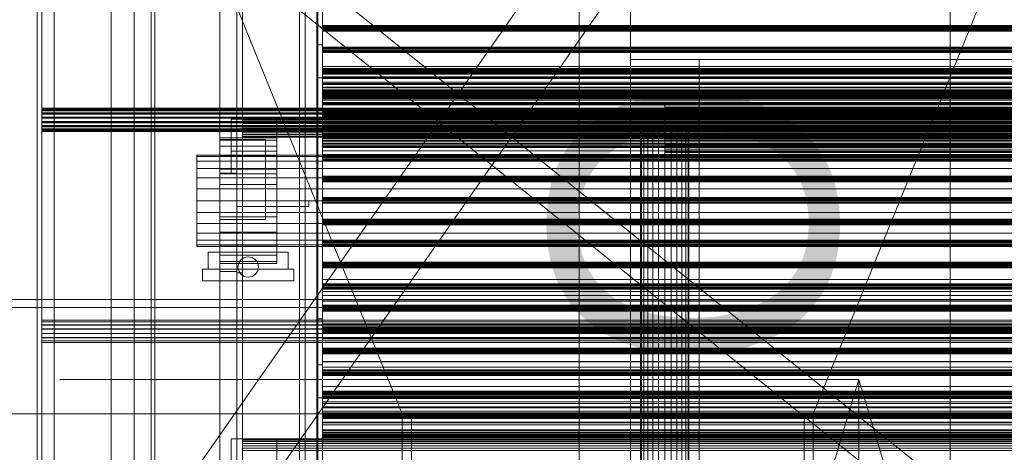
# Model space of a CAD drawing. Header units: millimetres. Extents: x -2233 to 65662, y -50530 to 6847.
# Tile 217 of 256: x -1515 to -652, y -33734 to -33355. Entities that reach past the tile are written whole.
import ezdxf

# ---------------------------------------------------------------- set-up
doc = ezdxf.new("R2010")
doc.units = ezdxf.units.MM
for name, color, linetype, lineweight in [('COTAS_O', 1, 'Continuous', 0), ('frontal_C03', 7, 'Continuous', 0), ('frontal_dosificador', 7, 'Continuous', 0), ('frontal_mezcladora', 7, 'Continuous', 0), ('frontal_secador', 7, 'Continuous', 0), ('frontal_tolva', 7, 'Continuous', 0)]:
    doc.layers.add(name, color=color, linetype=linetype, lineweight=lineweight)
doc.dimstyles.new('R19_100', dxfattribs={"dimtxt": 250, "dimasz": 150, "dimexe": 150, "dimexo": 80, "dimgap": 100, "dimtad": 1, "dimtih": 1, "dimtoh": 1, "dimdsep": 46, "dimcen": 0.09, "dimadec": 0, "dimazin": 0, "dimtfac": 1, "dimtdec": 4, "dimtofl": 0, "dimtmove": 0, "dimatfit": 3, "dimfxl": 1, "dimtolj": 1, "dimtzin": 0, "dimarcsym": 0})

# ---------------------------------------------------------------- blocks, each defined once
blk = doc.blocks.new('DIM_R32_38')
at = {"layer": 'COTAS_O'}
for p, q in [((-1725, -31700), (-1025, -31700)), ((-1025, -31700), (-1070, -31850)), ((-1025, -34400), (-1025, -31700)), ((-1025, -31700), (-980, -31850)), ((-1025, -34400), (-1070, -34250)), ((-1025, -34400), (-980, -34250)), ((-1725, -34400), (-1025, -34400))]:
    blk.add_line(p, q, dxfattribs=at)
blk.add_text('2700 O', height=250, rotation=90, dxfattribs=at).set_placement((-1125, -33050))
blk = doc.blocks.new('DIM_R32_39')
at = {"layer": 'COTAS_O'}
for p, q in [((-1725, -33700), (-1575, -33655)), ((1725, -33700), (1575, -33655)), ((-1725, -34400), (-1725, -33700)), ((-1725, -33700), (1725, -33700)), ((-1725, -33700), (-1575, -33745)), ((1725, -33700), (1575, -33745)), ((1725, -34400), (1725, -33700))]:
    blk.add_line(p, q, dxfattribs=at)
blk.add_text('3450 O', height=250, dxfattribs=at).set_placement((0, -33600))
blk = doc.blocks.new('DIM_R32_44')
at = {"layer": 'COTAS_O'}
for p, q in [((-1480, -33670), (-780, -33670)), ((-780, -33670), (-825, -33820)), ((-780, -36000), (-780, -33670)), ((-780, -33670), (-735, -33820)), ((-780, -36000), (-825, -35850)), ((-780, -36000), (-735, -35850)), ((-1480, -36000), (-780, -36000))]:
    blk.add_line(p, q, dxfattribs=at)
blk.add_text('2330 O', height=250, rotation=90, dxfattribs=at).set_placement((-880, -34835))
blk = doc.blocks.new('DIM_R32_46')
at = {"layer": 'COTAS_O'}
for p, q in [((-1400, -33000), (-700, -33000)), ((-700, -33000), (-745, -33150)), ((-700, -36000), (-700, -33000)), ((-700, -33000), (-655, -33150)), ((-700, -36000), (-745, -35850)), ((-700, -36000), (-655, -35850)), ((-1400, -36000), (-700, -36000))]:
    blk.add_line(p, q, dxfattribs=at)
blk.add_text('3000 O', height=250, rotation=90, dxfattribs=at).set_placement((-800, -34500))

msp = doc.modelspace()

# ---------------------------------------------------------------- linework, layer by layer
at = {"layer": 'frontal_C03'}
for p, q in [((-1500, -35048.843), (-1500, -32401.175)), ((-1500, -32405.103), (-1500, -35052.771)), ((-1496, -32401.175), (-1496, -35048.843)), ((-1435, -32401.175), (-1435, -35048.843)), ((-1435, -35052.771), (-1435, -32405.103)), ((-1254, -35045.965), (-1254, -32465.157)), ((-1250, -32465.157), (-1250, -35045.965)), ((-1254, -32565.332), (-1254, -35146.139)), ((-1250, -35146.139), (-1250, -32565.332)), ((-1500, -35535.966), (-1500, -32888.298)), ((-1435, -32888.298), (-1435, -35535.966)), ((-1500, -32892.227), (-1500, -35539.895)), ((-1496, -35539.895), (-1496, -32892.227)), ((-1435, -35539.895), (-1435, -32892.227)), ((-1485, -35988), (-1485, -33145.961)), ((-1415, -35988), (-1415, -33145.961)), ((1424.399, -35474.583), (-1405.601, -33199.271)), ((1405.601, -35497.963), (-1424.399, -33222.651)), ((-1250, -33360.501), (-1250, -33360.115)), ((-1250, -33360.115), (-1250, -33361.167)), ((1250, -33360.115), (-1250, -33360.115)), ((-1250, -33362.1), (-1250, -33360.501)), ((1250, -33360.501), (-1250, -33360.501)), ((-1250, -33361.167), (-1250, -33363.041)), ((1250, -33361.167), (-1250, -33361.167)), ((-1250, -33363.974), (-1250, -33362.1)), ((-1250, -33362.1), (1250, -33362.1)), ((-1250, -33363.041), (-1250, -33364.64)), ((1250, -33363.041), (-1250, -33363.041)), ((-1250, -33365.026), (-1250, -33363.974)), ((1250, -33363.974), (-1250, -33363.974)), ((-1250, -33364.64), (-1250, -33365.026)), ((1250, -33364.64), (-1250, -33364.64)), ((1250, -33365.026), (-1250, -33365.026)), ((-1250, -33379.335), (-1250, -33378.949)), ((-1250, -33378.949), (-1250, -33380.001)), ((1250, -33378.949), (-1250, -33378.949)), ((-1250, -33380.934), (-1250, -33379.335)), ((1250, -33379.335), (-1250, -33379.335)), ((-1250, -33380.001), (-1250, -33381.875)), ((1250, -33380.001), (-1250, -33380.001)), ((-1250, -33382.808), (-1250, -33380.934)), ((-1250, -33380.934), (1250, -33380.934)), ((-1250, -33381.875), (-1250, -33383.473)), ((1250, -33381.875), (-1250, -33381.875)), ((-1250, -33383.86), (-1250, -33382.808)), ((1250, -33382.808), (-1250, -33382.808)), ((-1250, -33383.473), (-1250, -33383.86)), ((1250, -33383.473), (-1250, -33383.473)), ((1250, -33383.86), (-1250, -33383.86)), ((-1250, -33398.169), (-1250, -33397.783)), ((-1250, -33397.783), (-1250, -33398.835)), ((1250, -33397.783), (-1250, -33397.783)), ((-1250, -33399.767), (-1250, -33398.169)), ((1250, -33398.169), (-1250, -33398.169)), ((-1250, -33398.835), (-1250, -33400.709)), ((1250, -33398.835), (-1250, -33398.835)), ((-1250, -33401.641), (-1250, -33399.767)), ((-1250, -33399.767), (1250, -33399.767)), ((-1250, -33400.709), (-1250, -33402.307)), ((1250, -33400.709), (-1250, -33400.709)), ((-1250, -33402.694), (-1250, -33401.641)), ((1250, -33401.641), (-1250, -33401.641)), ((-1250, -33402.307), (-1250, -33402.694)), ((1250, -33402.307), (-1250, -33402.307)), ((1250, -33402.694), (-1250, -33402.694)), ((-1250, -33411.867), (-1250, -33411.781)), ((-1250, -33411.781), (-1250, -33416.48)), ((1250, -33411.781), (-1250, -33411.781)), ((-1250, -33416.724), (-1250, -33411.867)), ((1250, -33411.867), (-1250, -33411.867)), ((-1250, -33416.48), (-1250, -33425.248)), ((1250, -33416.48), (-1250, -33416.48)), ((-1250, -33417.003), (-1250, -33416.617)), ((-1250, -33416.617), (-1250, -33417.669)), ((1250, -33416.617), (-1250, -33416.617)), ((-1250, -33425.614), (-1250, -33416.724)), ((1250, -33416.724), (-1250, -33416.724)), ((-1250, -33418.601), (-1250, -33417.003)), ((1250, -33417.003), (-1250, -33417.003)), ((-1250, -33417.669), (-1250, -33419.543)), ((1250, -33417.669), (-1250, -33417.669)), ((-1250, -33417.804), (-1250, -33417.737)), ((-1250, -33417.737), (-1250, -33421.408)), ((1250, -33417.737), (-1250, -33417.737)), ((-1250, -33421.599), (-1250, -33417.804)), ((1250, -33417.804), (-1250, -33417.804)), ((-1250, -33420.475), (-1250, -33418.601)), ((-1250, -33418.601), (1250, -33418.601)), ((-1250, -33419.543), (-1250, -33421.141)), ((1250, -33419.543), (-1250, -33419.543)), ((-1250, -33421.527), (-1250, -33420.475)), ((1250, -33420.475), (-1250, -33420.475)), ((-1250, -33421.141), (-1250, -33421.527)), ((1250, -33421.141), (-1250, -33421.141)), ((-1250, -33421.408), (-1250, -33428.258)), ((1250, -33421.408), (-1250, -33421.408)), ((1250, -33421.527), (-1250, -33421.527)), ((-1250, -33428.544), (-1250, -33421.599)), ((1250, -33421.599), (-1250, -33421.599)), ((-1496, -33432.496), (-1496, -33432.469)), ((-1496, -33432.469), (-1496, -33433.937)), ((1496, -33432.469), (-1496, -33432.469)), ((-1496, -33434.014), (-1496, -33432.496)), ((1496, -33432.496), (-1496, -33432.496)), ((-1250, -33425.248), (-1250, -33436.75)), ((1250, -33425.248), (-1250, -33425.248)), ((-1250, -33437.182), (-1250, -33425.614)), ((1250, -33425.614), (-1250, -33425.614)), ((-1250, -33428.258), (-1250, -33437.244)), ((1250, -33428.258), (-1250, -33428.258)), ((-1250, -33437.581), (-1250, -33428.544)), ((1250, -33428.544), (-1250, -33428.544)), ((-1496, -33433.414), (-1496, -33433.387)), ((-1496, -33433.387), (-1496, -33434.856)), ((1496, -33433.387), (-1496, -33433.387)), ((-1496, -33434.932), (-1496, -33433.414)), ((1496, -33433.414), (-1496, -33433.414)), ((-1496, -33433.937), (-1496, -33436.677)), ((1496, -33433.937), (-1496, -33433.937)), ((-1496, -33436.791), (-1496, -33434.014)), ((1496, -33434.014), (-1496, -33434.014)), ((-1496, -33434.856), (-1496, -33437.596)), ((1496, -33434.856), (-1496, -33434.856)), ((-1496, -33437.71), (-1496, -33434.932)), ((1496, -33434.932), (-1496, -33434.932)), ((-1496, -33436.677), (-1496, -33440.271)), ((1496, -33436.677), (-1496, -33436.677)), ((-1496, -33440.406), (-1496, -33436.791)), ((1496, -33436.791), (-1496, -33436.791)), ((-1496, -33437.596), (-1496, -33441.19)), ((1496, -33437.596), (-1496, -33437.596)), ((-1496, -33441.325), (-1496, -33437.71)), ((1496, -33437.71), (-1496, -33437.71)), ((-1496, -33440.271), (-1496, -33444.173)), ((1496, -33440.271), (-1496, -33440.271)), ((-1496, -33444.308), (-1496, -33440.406)), ((-1496, -33440.406), (1496, -33440.406)), ((-1250, -33435.837), (-1250, -33435.451)), ((-1250, -33435.451), (-1250, -33436.503)), ((1250, -33435.451), (-1250, -33435.451)), ((-1250, -33437.435), (-1250, -33435.837)), ((1250, -33435.837), (-1250, -33435.837)), ((-1250, -33436.503), (-1250, -33438.377)), ((1250, -33436.503), (-1250, -33436.503)), ((-1250, -33436.75), (-1250, -33449.235)), ((1250, -33436.75), (-1250, -33436.75)), ((-1250, -33449.667), (-1250, -33437.182)), ((-1250, -33437.182), (1250, -33437.182)), ((-1250, -33437.244), (-1250, -33446.998)), ((1250, -33437.244), (-1250, -33437.244)), ((-1250, -33439.309), (-1250, -33437.435)), ((-1250, -33437.435), (1250, -33437.435)), ((-1250, -33447.336), (-1250, -33437.581)), ((-1250, -33437.581), (1250, -33437.581)), ((-1250, -33438.377), (-1250, -33439.975)), ((1250, -33438.377), (-1250, -33438.377)), ((-1250, -33440.361), (-1250, -33439.309)), ((1250, -33439.309), (-1250, -33439.309)), ((-1250, -33439.975), (-1250, -33440.361)), ((1250, -33439.975), (-1250, -33439.975)), ((1250, -33440.361), (-1250, -33440.361)), ((-1496, -33441.19), (-1496, -33445.092)), ((1496, -33441.19), (-1496, -33441.19)), ((-1496, -33445.227), (-1496, -33441.325)), ((-1496, -33441.325), (1496, -33441.325)), ((-1496, -33444.173), (-1496, -33447.788)), ((1496, -33444.173), (-1496, -33444.173)), ((-1496, -33447.903), (-1496, -33444.308)), ((1496, -33444.308), (-1496, -33444.308)), ((-1496, -33445.092), (-1496, -33448.707)), ((1496, -33445.092), (-1496, -33445.092)), ((-1496, -33448.821), (-1496, -33445.227)), ((1496, -33445.227), (-1496, -33445.227)), ((-1496, -33447.788), (-1496, -33450.566)), ((1496, -33447.788), (-1496, -33447.788)), ((-1496, -33450.643), (-1496, -33447.903)), ((1496, -33447.903), (-1496, -33447.903)), ((-1496, -33448.707), (-1496, -33451.485)), ((1496, -33448.707), (-1496, -33448.707)), ((-1496, -33451.561), (-1496, -33448.821)), ((1496, -33448.821), (-1496, -33448.821)), ((-1250, -33446.998), (-1250, -33456.036)), ((1250, -33446.998), (-1250, -33446.998)), ((-1250, -33456.322), (-1250, -33447.336)), ((1250, -33447.336), (-1250, -33447.336)), ((-1250, -33449.235), (-1250, -33460.803)), ((1250, -33449.235), (-1250, -33449.235)), ((-1250, -33461.169), (-1250, -33449.667)), ((1250, -33449.667), (-1250, -33449.667)), ((-1496, -33450.566), (-1496, -33452.084)), ((1496, -33450.566), (-1496, -33450.566)), ((-1496, -33452.111), (-1496, -33450.643)), ((1496, -33450.643), (-1496, -33450.643)), ((-1496, -33451.485), (-1496, -33453.003)), ((1496, -33451.485), (-1496, -33451.485)), ((-1496, -33453.029), (-1496, -33451.561)), ((1496, -33451.561), (-1496, -33451.561)), ((-1496, -33452.084), (-1496, -33452.111)), ((1496, -33452.084), (-1496, -33452.084)), ((1496, -33452.111), (-1496, -33452.111)), ((-1496, -33453.003), (-1496, -33453.029)), ((1496, -33453.003), (-1496, -33453.003)), ((1496, -33453.029), (-1496, -33453.029)), ((-1250, -33454.671), (-1250, -33454.285)), ((-1250, -33454.285), (-1250, -33455.337)), ((1250, -33454.285), (-1250, -33454.285)), ((-1250, -33456.269), (-1250, -33454.671)), ((1250, -33454.671), (-1250, -33454.671)), ((-1250, -33455.337), (-1250, -33457.211)), ((1250, -33455.337), (-1250, -33455.337)), ((-1250, -33456.036), (-1250, -33462.981)), ((1250, -33456.036), (-1250, -33456.036)), ((-1250, -33458.143), (-1250, -33456.269)), ((-1250, -33456.269), (1250, -33456.269)), ((-1250, -33463.172), (-1250, -33456.322)), ((1250, -33456.322), (-1250, -33456.322)), ((-1250, -33457.211), (-1250, -33458.809)), ((1250, -33457.211), (-1250, -33457.211)), ((-1250, -33459.195), (-1250, -33458.143)), ((1250, -33458.143), (-1250, -33458.143)), ((-1250, -33458.809), (-1250, -33459.195)), ((1250, -33458.809), (-1250, -33458.809)), ((1250, -33459.195), (-1250, -33459.195)), ((-1250, -33460.803), (-1250, -33469.693)), ((1250, -33460.803), (-1250, -33460.803)), ((-1250, -33469.937), (-1250, -33461.169)), ((1250, -33461.169), (-1250, -33461.169)), ((-1250, -33462.981), (-1250, -33466.775)), ((1250, -33462.981), (-1250, -33462.981)), ((-1250, -33466.842), (-1250, -33463.172)), ((1250, -33463.172), (-1250, -33463.172)), ((-1250, -33466.775), (-1250, -33466.842)), ((1250, -33466.775), (-1250, -33466.775)), ((1250, -33466.842), (-1250, -33466.842)), ((-1250, -33469.693), (-1250, -33474.55)), ((1250, -33469.693), (-1250, -33469.693)), ((-1250, -33474.636), (-1250, -33469.937)), ((1250, -33469.937), (-1250, -33469.937)), ((-1250, -33473.505), (-1250, -33473.119)), ((-1250, -33473.119), (-1250, -33474.171)), ((1250, -33473.119), (-1250, -33473.119)), ((-1250, -33475.103), (-1250, -33473.505)), ((1250, -33473.505), (-1250, -33473.505)), ((-1250, -33474.171), (-1250, -33476.045)), ((1250, -33474.171), (-1250, -33474.171)), ((-1250, -33474.55), (-1250, -33474.636)), ((1250, -33474.55), (-1250, -33474.55)), ((1250, -33474.636), (-1250, -33474.636)), ((-1250, -33476.977), (-1250, -33475.103)), ((-1250, -33475.103), (1250, -33475.103)), ((-1250, -33476.045), (-1250, -33477.643)), ((1250, -33476.045), (-1250, -33476.045)), ((-1250, -33478.029), (-1250, -33476.977)), ((1250, -33476.977), (-1250, -33476.977)), ((-1250, -33477.643), (-1250, -33478.029)), ((1250, -33477.643), (-1250, -33477.643)), ((1250, -33478.029), (-1250, -33478.029)), ((-1250, -33492.339), (-1250, -33491.952)), ((-1250, -33491.952), (-1250, -33493.005)), ((1250, -33491.952), (-1250, -33491.952)), ((-1250, -33493.937), (-1250, -33492.339)), ((1250, -33492.339), (-1250, -33492.339)), ((-1250, -33493.005), (-1250, -33494.879)), ((1250, -33493.005), (-1250, -33493.005)), ((-1250, -33495.811), (-1250, -33493.937)), ((-1250, -33493.937), (1250, -33493.937)), ((-1250, -33494.879), (-1250, -33496.477)), ((1250, -33494.879), (-1250, -33494.879)), ((-1250, -33496.863), (-1250, -33495.811)), ((1250, -33495.811), (-1250, -33495.811)), ((-1250, -33496.477), (-1250, -33496.863)), ((1250, -33496.477), (-1250, -33496.477)), ((1250, -33496.863), (-1250, -33496.863)), ((-1250, -33511.173), (-1250, -33510.786)), ((-1250, -33510.786), (-1250, -33511.838)), ((1250, -33510.786), (-1250, -33510.786)), ((-1250, -33512.771), (-1250, -33511.173)), ((1250, -33511.173), (-1250, -33511.173)), ((-1250, -33511.838), (-1250, -33513.712)), ((1250, -33511.838), (-1250, -33511.838)), ((-1250, -33514.645), (-1250, -33512.771)), ((-1250, -33512.771), (1250, -33512.771)), ((-1250, -33513.712), (-1250, -33515.311)), ((1250, -33513.712), (-1250, -33513.712)), ((-1250, -33515.697), (-1250, -33514.645)), ((1250, -33514.645), (-1250, -33514.645)), ((-1250, -33515.311), (-1250, -33515.697)), ((1250, -33515.311), (-1250, -33515.311)), ((1250, -33515.697), (-1250, -33515.697)), ((-1250, -33530.006), (-1250, -33529.62)), ((-1250, -33529.62), (-1250, -33530.672)), ((1250, -33529.62), (-1250, -33529.62)), ((-1250, -33531.605), (-1250, -33530.006)), ((1250, -33530.006), (-1250, -33530.006)), ((-1250, -33530.672), (-1250, -33532.546)), ((1250, -33530.672), (-1250, -33530.672)), ((-1250, -33533.479), (-1250, -33531.605)), ((-1250, -33531.605), (1250, -33531.605)), ((-1250, -33532.546), (-1250, -33534.145)), ((1250, -33532.546), (-1250, -33532.546)), ((-1250, -33534.531), (-1250, -33533.479)), ((1250, -33533.479), (-1250, -33533.479)), ((-1250, -33534.145), (-1250, -33534.531)), ((1250, -33534.145), (-1250, -33534.145)), ((1250, -33534.531), (-1250, -33534.531)), ((-1250, -33548.84), (-1250, -33548.454)), ((-1250, -33548.454), (-1250, -33549.506)), ((1250, -33548.454), (-1250, -33548.454)), ((-1250, -33550.439), (-1250, -33548.84)), ((1250, -33548.84), (-1250, -33548.84)), ((-1250, -33549.506), (-1250, -33551.38)), ((1250, -33549.506), (-1250, -33549.506)), ((-1250, -33552.313), (-1250, -33550.439)), ((-1250, -33550.439), (1250, -33550.439)), ((-1250, -33551.38), (-1250, -33552.978)), ((1250, -33551.38), (-1250, -33551.38)), ((-1250, -33553.365), (-1250, -33552.313)), ((1250, -33552.313), (-1250, -33552.313)), ((-1250, -33552.978), (-1250, -33553.365)), ((1250, -33552.978), (-1250, -33552.978)), ((1250, -33553.365), (-1250, -33553.365)), ((-1250, -33567.674), (-1250, -33567.288)), ((-1250, -33567.288), (-1250, -33568.34)), ((1250, -33567.288), (-1250, -33567.288)), ((-1250, -33569.272), (-1250, -33567.674)), ((1250, -33567.674), (-1250, -33567.674)), ((-1250, -33568.34), (-1250, -33570.214)), ((1250, -33568.34), (-1250, -33568.34)), ((-1250, -33571.146), (-1250, -33569.272)), ((-1250, -33569.272), (1250, -33569.272)), ((-1250, -33570.214), (-1250, -33571.812)), ((1250, -33570.214), (-1250, -33570.214)), ((-1250, -33572.199), (-1250, -33571.146)), ((1250, -33571.146), (-1250, -33571.146)), ((-1250, -33571.812), (-1250, -33572.199)), ((1250, -33571.812), (-1250, -33571.812)), ((1250, -33572.199), (-1250, -33572.199)), ((-1250, -33586.508), (-1250, -33586.122)), ((-1250, -33586.122), (-1250, -33587.174)), ((1250, -33586.122), (-1250, -33586.122)), ((-1250, -33588.106), (-1250, -33586.508)), ((1250, -33586.508), (-1250, -33586.508)), ((-1250, -33587.174), (-1250, -33589.048)), ((1250, -33587.174), (-1250, -33587.174)), ((-1250, -33589.98), (-1250, -33588.106)), ((-1250, -33588.106), (1250, -33588.106)), ((-1250, -33589.048), (-1250, -33590.646)), ((1250, -33589.048), (-1250, -33589.048)), ((-1250, -33591.032), (-1250, -33589.98)), ((1250, -33589.98), (-1250, -33589.98)), ((-1250, -33590.646), (-1250, -33591.032)), ((1250, -33590.646), (-1250, -33590.646)), ((1250, -33591.032), (-1250, -33591.032)), ((-1250, -33596.439), (-1250, -33596.353)), ((-1250, -33596.353), (-1250, -33601.052)), ((1250, -33596.353), (-1250, -33596.353)), ((-1250, -33601.296), (-1250, -33596.439)), ((1250, -33596.439), (-1250, -33596.439)), ((-1250, -33601.052), (-1250, -33609.82)), ((1250, -33601.052), (-1250, -33601.052)), ((-1250, -33610.186), (-1250, -33601.296)), ((1250, -33601.296), (-1250, -33601.296)), ((-1250, -33605.342), (-1250, -33604.956)), ((-1250, -33604.956), (-1250, -33606.008)), ((1250, -33604.956), (-1250, -33604.956)), ((-1250, -33606.94), (-1250, -33605.342)), ((1250, -33605.342), (-1250, -33605.342)), ((-1250, -33606.008), (-1250, -33607.882)), ((1250, -33606.008), (-1250, -33606.008)), ((-1250, -33608.814), (-1250, -33606.94)), ((-1250, -33606.94), (1250, -33606.94)), ((-1250, -33607.882), (-1250, -33609.48)), ((1250, -33607.882), (-1250, -33607.882)), ((-1250, -33609.866), (-1250, -33608.814)), ((1250, -33608.814), (-1250, -33608.814)), ((-1250, -33609.48), (-1250, -33609.866)), ((1250, -33609.48), (-1250, -33609.48)), ((-1250, -33609.82), (-1250, -33621.322)), ((1250, -33609.82), (-1250, -33609.82)), ((1250, -33609.866), (-1250, -33609.866)), ((-1250, -33621.754), (-1250, -33610.186)), ((1250, -33610.186), (-1250, -33610.186)), ((-1496, -33617.986), (-1496, -33617.959)), ((-1496, -33617.959), (-1496, -33619.428)), ((1496, -33617.959), (-1496, -33617.959)), ((-1496, -33619.504), (-1496, -33617.986)), ((1496, -33617.986), (-1496, -33617.986)), ((-1496, -33619.428), (-1496, -33622.168)), ((1496, -33619.428), (-1496, -33619.428)), ((-1496, -33622.282), (-1496, -33619.504)), ((1496, -33619.504), (-1496, -33619.504)), ((-1496, -33622.168), (-1496, -33625.762)), ((1496, -33622.168), (-1496, -33622.168)), ((-1496, -33625.897), (-1496, -33622.282)), ((1496, -33622.282), (-1496, -33622.282)), ((-1250, -33621.322), (-1250, -33633.807)), ((1250, -33621.322), (-1250, -33621.322)), ((-1250, -33634.239), (-1250, -33621.754)), ((-1250, -33621.754), (1250, -33621.754)), ((-1496, -33625.762), (-1496, -33629.664)), ((1496, -33625.762), (-1496, -33625.762)), ((-1496, -33629.799), (-1496, -33625.897)), ((-1496, -33625.897), (1496, -33625.897)), ((-1496, -33629.664), (-1496, -33633.279)), ((1496, -33629.664), (-1496, -33629.664)), ((-1496, -33633.393), (-1496, -33629.799)), ((1496, -33629.799), (-1496, -33629.799)), ((-1250, -33624.176), (-1250, -33623.79)), ((-1250, -33623.79), (-1250, -33624.842)), ((1250, -33623.79), (-1250, -33623.79)), ((-1250, -33625.774), (-1250, -33624.176)), ((1250, -33624.176), (-1250, -33624.176)), ((-1250, -33624.842), (-1250, -33626.716)), ((1250, -33624.842), (-1250, -33624.842)), ((-1250, -33627.648), (-1250, -33625.774)), ((-1250, -33625.774), (1250, -33625.774)), ((-1250, -33626.716), (-1250, -33628.314)), ((1250, -33626.716), (-1250, -33626.716)), ((-1250, -33628.7), (-1250, -33627.648)), ((1250, -33627.648), (-1250, -33627.648)), ((-1250, -33628.314), (-1250, -33628.7)), ((1250, -33628.314), (-1250, -33628.314)), ((1250, -33628.7), (-1250, -33628.7)), ((-1496, -33633.279), (-1496, -33636.057)), ((1496, -33633.279), (-1496, -33633.279)), ((-1496, -33636.133), (-1496, -33633.393)), ((1496, -33633.393), (-1496, -33633.393)), ((-1496, -33636.057), (-1496, -33637.575)), ((1496, -33636.057), (-1496, -33636.057)), ((-1496, -33637.602), (-1496, -33636.133)), ((1496, -33636.133), (-1496, -33636.133)), ((-1496, -33637.575), (-1496, -33637.602)), ((1496, -33637.575), (-1496, -33637.575)), ((1496, -33637.602), (-1496, -33637.602)), ((-1250, -33633.807), (-1250, -33645.375)), ((1250, -33633.807), (-1250, -33633.807)), ((-1250, -33645.741), (-1250, -33634.239)), ((1250, -33634.239), (-1250, -33634.239)), ((-1250, -33643.01), (-1250, -33642.624)), ((-1250, -33642.624), (-1250, -33643.676)), ((1250, -33642.624), (-1250, -33642.624)), ((-1250, -33644.608), (-1250, -33643.01)), ((1250, -33643.01), (-1250, -33643.01)), ((-1250, -33643.676), (-1250, -33645.55)), ((1250, -33643.676), (-1250, -33643.676)), ((-1250, -33646.482), (-1250, -33644.608)), ((-1250, -33644.608), (1250, -33644.608)), ((-1250, -33645.375), (-1250, -33654.265)), ((1250, -33645.375), (-1250, -33645.375)), ((-1250, -33645.55), (-1250, -33647.148)), ((1250, -33645.55), (-1250, -33645.55)), ((-1250, -33654.509), (-1250, -33645.741)), ((1250, -33645.741), (-1250, -33645.741)), ((-1250, -33647.534), (-1250, -33646.482)), ((1250, -33646.482), (-1250, -33646.482)), ((-1250, -33647.148), (-1250, -33647.534)), ((1250, -33647.148), (-1250, -33647.148)), ((1250, -33647.534), (-1250, -33647.534)), ((-1250, -33654.265), (-1250, -33659.122)), ((1250, -33654.265), (-1250, -33654.265)), ((-1250, -33659.208), (-1250, -33654.509)), ((1250, -33654.509), (-1250, -33654.509)), ((-1250, -33659.122), (-1250, -33659.208)), ((1250, -33659.122), (-1250, -33659.122)), ((1250, -33659.208), (-1250, -33659.208)), ((-1250, -33661.844), (-1250, -33661.457)), ((-1250, -33661.457), (-1250, -33662.509)), ((1250, -33661.457), (-1250, -33661.457)), ((-1250, -33663.442), (-1250, -33661.844)), ((1250, -33661.844), (-1250, -33661.844)), ((-1250, -33662.509), (-1250, -33664.384)), ((1250, -33662.509), (-1250, -33662.509)), ((-1250, -33665.316), (-1250, -33663.442)), ((-1250, -33663.442), (1250, -33663.442)), ((-1250, -33664.384), (-1250, -33665.982)), ((1250, -33664.384), (-1250, -33664.384)), ((-1250, -33666.368), (-1250, -33665.316)), ((1250, -33665.316), (-1250, -33665.316)), ((-1250, -33665.982), (-1250, -33666.368)), ((1250, -33665.982), (-1250, -33665.982)), ((1250, -33666.368), (-1250, -33666.368)), ((-1250, -33680.678), (-1250, -33680.291)), ((-1250, -33680.291), (-1250, -33681.343)), ((1250, -33680.291), (-1250, -33680.291)), ((-1250, -33682.276), (-1250, -33680.678)), ((1250, -33680.678), (-1250, -33680.678)), ((-1250, -33681.343), (-1250, -33683.217)), ((1250, -33681.343), (-1250, -33681.343)), ((-1250, -33684.15), (-1250, -33682.276)), ((-1250, -33682.276), (1250, -33682.276)), ((-1250, -33683.217), (-1250, -33684.816)), ((1250, -33683.217), (-1250, -33683.217)), ((-1250, -33685.202), (-1250, -33684.15)), ((1250, -33684.15), (-1250, -33684.15)), ((-1250, -33684.816), (-1250, -33685.202)), ((1250, -33684.816), (-1250, -33684.816)), ((1250, -33685.202), (-1250, -33685.202)), ((-1250, -33699.511), (-1250, -33699.125)), ((-1250, -33699.125), (-1250, -33700.177)), ((1250, -33699.125), (-1250, -33699.125)), ((-1250, -33701.11), (-1250, -33699.511)), ((1250, -33699.511), (-1250, -33699.511)), ((-1250, -33700.177), (-1250, -33702.051)), ((1250, -33700.177), (-1250, -33700.177)), ((-1250, -33702.984), (-1250, -33701.11)), ((-1250, -33701.11), (1250, -33701.11)), ((-1250, -33702.051), (-1250, -33703.65)), ((1250, -33702.051), (-1250, -33702.051)), ((-1250, -33704.036), (-1250, -33702.984)), ((1250, -33702.984), (-1250, -33702.984)), ((-1250, -33703.65), (-1250, -33704.036)), ((1250, -33703.65), (-1250, -33703.65)), ((1250, -33704.036), (-1250, -33704.036)), ((-1250, -33718.345), (-1250, -33717.959)), ((-1250, -33717.959), (-1250, -33719.011)), ((1250, -33717.959), (-1250, -33717.959)), ((-1250, -33719.943), (-1250, -33718.345)), ((1250, -33718.345), (-1250, -33718.345)), ((-1250, -33719.011), (-1250, -33720.885)), ((1250, -33719.011), (-1250, -33719.011)), ((-1250, -33721.818), (-1250, -33719.943)), ((-1250, -33719.943), (1250, -33719.943)), ((-1250, -33720.885), (-1250, -33722.483)), ((1250, -33720.885), (-1250, -33720.885)), ((-1250, -33722.87), (-1250, -33721.818)), ((1250, -33721.818), (-1250, -33721.818)), ((-1250, -33722.483), (-1250, -33722.87)), ((1250, -33722.483), (-1250, -33722.483)), ((1250, -33722.87), (-1250, -33722.87))]:
    msp.add_line(p, q, dxfattribs=at)
at = {"layer": 'frontal_dosificador'}
for p, q in [((-1180, -33700), (-1750, -32300)), ((-820, -33700), (-250, -32300)), ((-820, -33700), (-1180, -33700)), ((-1180, -33865), (-1180, -33700)), ((-1172, -33700), (-1180, -33700)), ((-1180, -33855), (-1180, -33700)), ((-1172, -33855), (-1172, -33700)), ((-820, -33700), (-828, -33700)), ((-828, -33855), (-828, -33700)), ((-820, -33865), (-820, -33700)), ((-820, -33855), (-820, -33700))]:
    msp.add_line(p, q, dxfattribs=at)
at = {"layer": 'frontal_mezcladora'}
for p, q in [((-980, -33390), (-980, -33340)), ((-980, -33390), (-920, -33390)), ((-980, -35980), (-980, -33390)), ((-980, -33390), (-80, -33390)), ((-920, -35980), (-920, -33390)), ((-950, -33429.522), (-950, -33428.8)), ((-950, -33428.8), (-160, -33428.8)), ((-950, -33431.64), (-950, -33429.522)), ((-950, -33429.522), (-160, -33429.522)), ((-950, -33435.009), (-950, -33431.64)), ((-950, -33431.64), (-160, -33431.64)), ((-950, -33439.4), (-950, -33435.009)), ((-950, -33435.009), (-160, -33435.009)), ((-950, -33444.513), (-950, -33439.4)), ((-950, -33439.4), (-160, -33439.4)), ((-950, -33444.513), (-950, -33450)), ((-950, -33444.513), (-160, -33444.513)), ((-970.478, -33450), (-971.2, -33450)), ((-971.2, -34900), (-971.2, -33450)), ((-968.36, -33450), (-970.478, -33450)), ((-970.478, -34900), (-970.478, -33450)), ((-964.991, -33450), (-968.36, -33450)), ((-968.36, -34900), (-968.36, -33450)), ((-960.6, -33450), (-964.991, -33450)), ((-964.991, -34900), (-964.991, -33450)), ((-955.487, -33450), (-960.6, -33450)), ((-960.6, -34900), (-960.6, -33450)), ((-950, -33450), (-955.487, -33450)), ((-955.487, -34900), (-955.487, -33450)), ((-950, -33450), (-944.513, -33450)), ((-950, -33450), (-950, -34900)), ((-950, -33450), (-950, -33455.487)), ((-160, -33450), (-950, -33450)), ((-950, -33455.487), (-950, -33460.6)), ((-950, -33455.487), (-160, -33455.487)), ((-944.513, -33450), (-939.4, -33450)), ((-944.513, -34900), (-944.513, -33450)), ((-939.4, -33450), (-935.009, -33450)), ((-939.4, -34900), (-939.4, -33450)), ((-935.009, -33450), (-931.64, -33450)), ((-935.009, -34900), (-935.009, -33450)), ((-931.64, -33450), (-929.522, -33450)), ((-931.64, -34900), (-931.64, -33450)), ((-929.522, -33450), (-928.8, -33450)), ((-929.522, -34900), (-929.522, -33450)), ((-928.8, -34900), (-928.8, -33450)), ((-950, -33460.6), (-950, -33464.991)), ((-950, -33460.6), (-160, -33460.6)), ((-950, -33464.991), (-950, -33468.36)), ((-950, -33464.991), (-160, -33464.991)), ((-950, -33468.36), (-950, -33470.478)), ((-950, -33468.36), (-160, -33468.36)), ((-950, -33470.478), (-950, -33471.2)), ((-950, -33470.478), (-160, -33470.478)), ((-950, -33471.2), (-160, -33471.2))]:
    msp.add_line(p, q, dxfattribs=at)
at = {"layer": 'frontal_secador'}
for p, q in [((-1400, -36000), (-1400, -33000)), ((-1340, -36000), (-1340, -33000)), ((-1400, -36000), (-1400, -33075)), ((-1400, -35590), (-1400, -33075)), ((-1400, -35940), (-1400, -33075)), ((-1400, -34650), (-1400, -33075)), ((-1397, -35940), (-1397, -33075)), ((-1325, -36000), (-1325, -33075)), ((-1325, -35590), (-1325, -33075)), ((-1325, -35980), (-1325, -33075)), ((-1320, -35980), (-1320, -33075)), ((-1270, -35980), (-1270, -33075)), ((-1265, -35980), (-1265, -33075)), ((-1250, -33156), (-1250, -33396)), ((-1250, -33162), (-1250, -33402)), ((-1255, -33166), (-1255, -33406)), ((-1250, -33406), (-1250, -33166)), ((-1400, -36000), (-1400, -33250)), ((-1255, -33406), (-1255, -33337)), ((-1250, -33337), (-1250, -33406)), ((-1255, -33617), (-1255, -33377)), ((-1255, -33377), (-1255, -33446)), ((-1255, -33377), (-1250, -33377)), ((-1250, -33377), (-1250, -33617)), ((-1250, -33446), (-1250, -33377)), ((-1250, -33396), (1250, -33396)), ((-1250, -33396), (-1250, -33402)), ((-1255, -33406), (-1250, -33406)), ((-1250, -33402), (1250, -33402)), ((-1250, -33402), (-1250, -33406)), ((-1250, -33402), (-1250, -33406.659)), ((-1250, -33405), (-1250, -33402)), ((-1250, -33409.659), (-1250, -33405)), ((-1250, -33405), (1250, -33405)), ((1250, -33406), (-1250, -33406)), ((-1250, -33406.659), (1250, -33406.659)), ((-1250, -33406.659), (-1250, -33409.659)), ((-1250, -33406.659), (-1250, -33411)), ((1250, -33409.659), (-1250, -33409.659)), ((-1250, -33414), (-1250, -33409.659)), ((-1250, -33411), (1250, -33411)), ((-1250, -33411), (-1250, -33414)), ((-1250, -33411), (-1250, -33414.728)), ((1250, -33414), (-1250, -33414)), ((-1250, -33417.728), (-1250, -33414)), ((-1250, -33414.728), (1250, -33414.728)), ((-1250, -33414.728), (-1250, -33417.728)), ((-1250, -33414.728), (-1250, -33417.588)), ((-1250, -33417.588), (1250, -33417.588)), ((-1250, -33417.588), (-1250, -33420.588)), ((-1250, -33417.588), (-1250, -33419.387)), ((-1250, -33419.918), (-1250, -33417.611)), ((1250, -33417.611), (-1250, -33417.611)), ((1250, -33417.728), (-1250, -33417.728)), ((-1250, -33420.588), (-1250, -33417.728)), ((-1250, -33419.387), (1250, -33419.387)), ((-1250, -33419.387), (-1250, -33422.387)), ((-1250, -33419.387), (-1250, -33420)), ((-1250, -33423.65), (-1250, -33419.918)), ((1250, -33419.918), (-1250, -33419.918)), ((-1250, -33420), (1250, -33420)), ((-1250, -33420), (-1250, -33423)), ((1250, -33420.588), (-1250, -33420.588)), ((-1250, -33422.387), (-1250, -33420.588)), ((1250, -33422.387), (-1250, -33422.387)), ((-1250, -33423), (-1250, -33422.387)), ((1250, -33423), (-1250, -33423)), ((-1250, -33423.65), (-1250, -33427.382)), ((-1250, -33423.65), (1250, -33423.65)), ((-1250, -33424), (-1250, -33436)), ((1250, -33424), (-1250, -33424)), ((-1250, -33428), (-1250, -33424)), ((-1250, -33427.382), (-1250, -33429.689)), ((1250, -33427.382), (-1250, -33427.382)), ((-1250, -33440), (-1250, -33428)), ((-1250, -33428), (1250, -33428)), ((1250, -33429.689), (-1250, -33429.689)), ((-1250, -33436.709), (-1250, -33434)), ((1250, -33434), (-1250, -33434)), ((-1250, -33434.545), (-1250, -33434)), ((-1250, -33436.144), (-1250, -33434.545)), ((1250, -33434.545), (-1250, -33434.545)), ((-1250, -33436), (-1250, -33676)), ((1250, -33436), (-1250, -33436)), ((-1250, -33442), (-1250, -33436)), ((-1250, -33436), (-1250, -33440)), ((-1250, -33438.686), (-1250, -33436.144)), ((1250, -33436.144), (-1250, -33436.144)), ((-1250, -33444.651), (-1250, -33436.709)), ((1250, -33436.709), (-1250, -33436.709)), ((-1250, -33442), (-1250, -33438.686)), ((1250, -33438.686), (-1250, -33438.686)), ((1250, -33440), (-1250, -33440)), ((-1330, -33442), (-1290, -33442)), ((-1330, -33470), (-1330, -33442)), ((-1320, -33442.273), (-1320, -33442)), ((1320, -33442), (-1320, -33442)), ((-1320, -33443.072), (-1320, -33442.273)), ((1320, -33442.273), (-1320, -33442.273)), ((-1320, -33444.343), (-1320, -33443.072)), ((1320, -33443.072), (-1320, -33443.072)), ((-1320, -33446), (-1320, -33444.343)), ((1320, -33444.343), (-1320, -33444.343)), ((-1320, -33447.929), (-1320, -33446)), ((1320, -33446), (-1320, -33446)), ((-1320, -33450), (-1320, -33447.929)), ((1320, -33447.929), (-1320, -33447.929)), ((-1290, -33470), (-1290, -33442)), ((-1255, -33446), (-1255, -33686)), ((-1250, -33446), (-1255, -33446)), ((-1250, -33445.859), (-1250, -33442)), ((1250, -33442), (-1250, -33442)), ((-1250, -33442), (-1250, -33682)), ((-1250, -33446), (-1250, -33442)), ((-1250, -33457.285), (-1250, -33444.651)), ((1250, -33444.651), (-1250, -33444.651)), ((-1250, -33450), (-1250, -33445.859)), ((1250, -33445.859), (-1250, -33445.859)), ((-1250, -33686), (-1250, -33446)), ((-1250, -33446), (1250, -33446)), ((-1320, -33450), (-1320, -33452.071)), ((-1320, -33450), (1320, -33450)), ((-1320, -33452.071), (-1320, -33454)), ((1320, -33452.071), (-1320, -33452.071)), ((-1320, -33454), (-1320, -33455.657)), ((1320, -33454), (-1320, -33454)), ((-1320, -33455.657), (-1320, -33456.928)), ((1320, -33455.657), (-1320, -33455.657)), ((-1320, -33456.928), (-1320, -33457.727)), ((1320, -33456.928), (-1320, -33456.928)), ((-1320, -33457.727), (-1320, -33458)), ((1320, -33457.727), (-1320, -33457.727)), ((1320, -33458), (-1320, -33458)), ((-1250, -33450), (-1250, -33454.141)), ((-1250, -33450), (1250, -33450)), ((-1250, -33454.141), (-1250, -33458)), ((1250, -33454.141), (-1250, -33454.141)), ((-1250, -33473.75), (-1250, -33457.285)), ((1250, -33457.285), (-1250, -33457.285)), ((-1250, -33458), (-1250, -33461.314)), ((1250, -33458), (-1250, -33458)), ((-1340, -33460.374), (-1340, -33458.5)), ((-1290, -33458.5), (-1340, -33458.5)), ((-1340, -33460), (-1300, -33460)), ((-1340, -33490), (-1340, -33460)), ((-1340, -33465.869), (-1340, -33460.374)), ((-1290, -33460.374), (-1340, -33460.374)), ((-1340, -33474.609), (-1340, -33465.869)), ((-1290, -33465.869), (-1340, -33465.869)), ((-1300, -33490), (-1300, -33460)), ((-1290, -33460.374), (-1290, -33458.5)), ((-1290, -33465.869), (-1290, -33460.374)), ((-1290, -33474.609), (-1290, -33465.869)), ((-1250, -33461.314), (-1250, -33463.856)), ((1250, -33461.314), (-1250, -33461.314)), ((-1250, -33463.856), (-1250, -33465.455)), ((1250, -33463.856), (-1250, -33463.856)), ((-1250, -33465.455), (-1250, -33466)), ((1250, -33465.455), (-1250, -33465.455)), ((1250, -33466), (-1250, -33466)), ((-1360, -33474.863), (-1360, -33473.5)), ((1360, -33473.5), (-1360, -33473.5)), ((-1360, -33478.859), (-1360, -33474.863)), ((1360, -33474.863), (-1360, -33474.863)), ((-1340, -33486), (-1340, -33474.609)), ((-1290, -33474.609), (-1340, -33474.609)), ((-1330, -33470), (-1290, -33470)), ((-1330, -33490), (-1330, -33470)), ((-1290, -33490), (-1290, -33470)), ((-1290, -33486), (-1290, -33474.609)), ((-1250, -33492.924), (-1250, -33473.75)), ((1250, -33473.75), (-1250, -33473.75)), ((-1360, -33485.216), (-1360, -33478.859)), ((1360, -33478.859), (-1360, -33478.859)), ((-1360, -33493.5), (-1360, -33485.216)), ((1360, -33485.216), (-1360, -33485.216)), ((-1340, -33499.265), (-1340, -33486)), ((-1290, -33486), (-1340, -33486)), ((-1340, -33489.5), (-1325, -33489.5)), ((-1340, -33575.5), (-1340, -33489.5)), ((-1340, -33490), (-1300, -33490)), ((-1340, -33530), (-1340, -33490)), ((-1330, -33490), (-1290, -33490)), ((-1325, -33575.5), (-1325, -33489.5)), ((-1300, -33530), (-1300, -33490)), ((-1290, -33499.265), (-1290, -33486)), ((-1250, -33513.5), (-1250, -33492.924)), ((1250, -33492.924), (-1250, -33492.924)), ((-1360, -33503.147), (-1360, -33493.5)), ((1360, -33493.5), (-1360, -33493.5)), ((-1340, -33513.5), (-1340, -33499.265)), ((-1290, -33499.265), (-1340, -33499.265)), ((-1290, -33513.5), (-1290, -33499.265)), ((-1360, -33513.5), (-1360, -33503.147)), ((1360, -33503.147), (-1360, -33503.147)), ((-1360, -33513.5), (-1360, -33523.853)), ((-1360, -33513.5), (1360, -33513.5)), ((-1340, -33513.5), (-1340, -33527.735)), ((-1340, -33513.5), (-1290, -33513.5)), ((-1325, -33513.5), (-1320, -33513.5)), ((-1325, -33576.5), (-1325, -33513.5)), ((-1325, -33513.5), (-1262, -33513.5)), ((-1325, -33518.5), (-1325, -33513.5)), ((-1325, -33518.5), (-1262, -33518.5)), ((-1320, -33576.5), (-1320, -33513.5)), ((-1290, -33527.735), (-1290, -33513.5)), ((-1262, -33518.5), (-1262, -33513.5)), ((-1250, -33513.5), (-1250, -33534.076)), ((-1250, -33513.5), (1250, -33513.5)), ((-1360, -33523.853), (-1360, -33533.5)), ((1360, -33523.853), (-1360, -33523.853)), ((-1360, -33533.5), (-1360, -33541.784)), ((1360, -33533.5), (-1360, -33533.5)), ((-1340, -33527.735), (-1340, -33541)), ((-1290, -33527.735), (-1340, -33527.735)), ((-1340, -33530), (-1300, -33530)), ((-1290, -33527.735), (-1290, -33541)), ((-1250, -33534.076), (-1250, -33553.25)), ((1250, -33534.076), (-1250, -33534.076)), ((-1360, -33541.784), (-1360, -33548.141)), ((1360, -33541.784), (-1360, -33541.784)), ((-1340, -33541), (-1340, -33552.391)), ((-1290, -33541), (-1340, -33541)), ((-1290, -33541), (-1290, -33552.391)), ((-1360, -33548.141), (-1360, -33552.137)), ((1360, -33548.141), (-1360, -33548.141)), ((-1360, -33552.137), (-1360, -33553.5)), ((1360, -33552.137), (-1360, -33552.137)), ((-1340, -33552.391), (-1340, -33561.131)), ((-1290, -33552.391), (-1340, -33552.391)), ((-1290, -33552.391), (-1290, -33561.131)), ((-1250, -33553.25), (-1250, -33569.715)), ((1250, -33553.25), (-1250, -33553.25)), ((1360, -33553.5), (-1360, -33553.5)), ((-1350, -33558.5), (-1280, -33558.5)), ((-1350, -33573.5), (-1350, -33558.5)), ((-1340, -33561.131), (-1340, -33566.626)), ((-1290, -33561.131), (-1340, -33561.131)), ((-1290, -33561.131), (-1290, -33566.626)), ((-1280, -33573.5), (-1280, -33558.5)), ((-1340, -33566.626), (-1340, -33568.5)), ((-1290, -33566.626), (-1340, -33566.626)), ((-1290, -33568.5), (-1340, -33568.5)), ((-1324, -33571.5), (-1323.315, -33568.056)), ((-1323.315, -33568.056), (-1321.364, -33565.136)), ((-1321.364, -33565.136), (-1318.444, -33563.185)), ((-1318.444, -33563.185), (-1315, -33562.5)), ((-1315, -33562.5), (-1311.556, -33563.185)), ((-1311.556, -33563.185), (-1308.636, -33565.136)), ((-1308.636, -33565.136), (-1306.685, -33568.056)), ((-1306.685, -33568.056), (-1306, -33571.5)), ((-1290, -33566.626), (-1290, -33568.5)), ((-1250, -33569.715), (-1250, -33582.349)), ((1250, -33569.715), (-1250, -33569.715)), ((-1355, -33573.5), (-1275, -33573.5)), ((-1355, -33583.5), (-1355, -33573.5)), ((-1350, -33573.5), (-1280, -33573.5)), ((-1340, -33575.5), (-1325, -33575.5)), ((-1325, -33576.5), (-1320, -33576.5)), ((-1323.315, -33574.944), (-1324, -33571.5)), ((-1321.364, -33577.864), (-1323.315, -33574.944)), ((-1318.444, -33579.815), (-1321.364, -33577.864)), ((-1308.636, -33577.864), (-1311.556, -33579.815)), ((-1306.685, -33574.944), (-1308.636, -33577.864)), ((-1306, -33571.5), (-1306.685, -33574.944)), ((-1275, -33583.5), (-1275, -33573.5)), ((-1355, -33583.5), (-1275, -33583.5)), ((-1315, -33580.5), (-1318.444, -33579.815)), ((-1311.556, -33579.815), (-1315, -33580.5)), ((-1250, -33582.349), (-1250, -33590.291)), ((1250, -33582.349), (-1250, -33582.349)), ((-1250, -33590.291), (-1250, -33593)), ((1250, -33590.291), (-1250, -33590.291)), ((1250, -33593), (-1250, -33593)), ((-1255, -33686), (-1255, -33617)), ((-1255, -33617), (-1250, -33617)), ((-1250, -33617), (-1250, -33686)), ((-1255, -33897), (-1255, -33657)), ((-1255, -33657), (-1255, -33726)), ((-1255, -33657), (-1250, -33657)), ((-1250, -33657), (-1250, -33897)), ((-1250, -33726), (-1250, -33657)), ((-1250, -33676), (1250, -33676)), ((-1250, -33676), (-1250, -33682)), ((-1250, -33682), (1250, -33682)), ((-1250, -33682), (-1250, -33686)), ((-1250, -33682), (-1250, -33686.659)), ((-1250, -33685), (-1250, -33682)), ((-1255, -33686), (-1250, -33686)), ((-1250, -33689.659), (-1250, -33685)), ((-1250, -33685), (1250, -33685)), ((1250, -33686), (-1250, -33686)), ((-1250, -33686.659), (1250, -33686.659)), ((-1250, -33686.659), (-1250, -33689.659)), ((-1250, -33686.659), (-1250, -33691)), ((1250, -33689.659), (-1250, -33689.659)), ((-1250, -33694), (-1250, -33689.659)), ((-1250, -33691), (1250, -33691)), ((-1250, -33691), (-1250, -33694)), ((-1250, -33691), (-1250, -33694.728)), ((1250, -33694), (-1250, -33694)), ((-1250, -33697.728), (-1250, -33694)), ((-1250, -33694.728), (1250, -33694.728)), ((-1250, -33694.728), (-1250, -33697.728)), ((-1250, -33694.728), (-1250, -33697.588)), ((-1250, -33697.588), (1250, -33697.588)), ((-1250, -33697.588), (-1250, -33700.588)), ((-1250, -33697.588), (-1250, -33699.387)), ((-1250, -33699.918), (-1250, -33697.611)), ((1250, -33697.611), (-1250, -33697.611)), ((1250, -33697.728), (-1250, -33697.728)), ((-1250, -33700.588), (-1250, -33697.728)), ((-1250, -33699.387), (1250, -33699.387)), ((-1250, -33699.387), (-1250, -33702.387)), ((-1250, -33699.387), (-1250, -33700)), ((-1250, -33703.65), (-1250, -33699.918)), ((1250, -33699.918), (-1250, -33699.918)), ((-1250, -33700), (1250, -33700)), ((-1250, -33700), (-1250, -33703)), ((1250, -33700.588), (-1250, -33700.588)), ((-1250, -33702.387), (-1250, -33700.588)), ((1250, -33702.387), (-1250, -33702.387)), ((-1250, -33703), (-1250, -33702.387)), ((1250, -33703), (-1250, -33703)), ((-1250, -33703.65), (-1250, -33707.382)), ((-1250, -33703.65), (1250, -33703.65)), ((-1250, -33704), (-1250, -33716)), ((1250, -33704), (-1250, -33704)), ((-1250, -33708), (-1250, -33704)), ((-1250, -33707.382), (-1250, -33709.689)), ((1250, -33707.382), (-1250, -33707.382)), ((-1250, -33720), (-1250, -33708)), ((-1250, -33708), (1250, -33708)), ((1250, -33709.689), (-1250, -33709.689)), ((-1250, -33716.709), (-1250, -33714)), ((1250, -33714), (-1250, -33714)), ((-1250, -33714.545), (-1250, -33714)), ((-1250, -33716.144), (-1250, -33714.545)), ((1250, -33714.545), (-1250, -33714.545)), ((-1250, -33716), (-1250, -33956)), ((1250, -33716), (-1250, -33716)), ((-1250, -33722), (-1250, -33716)), ((-1250, -33716), (-1250, -33720)), ((-1250, -33718.686), (-1250, -33716.144)), ((1250, -33716.144), (-1250, -33716.144)), ((-1250, -33724.651), (-1250, -33716.709)), ((1250, -33716.709), (-1250, -33716.709)), ((-1330, -33722), (-1290, -33722)), ((-1330, -33750), (-1330, -33722)), ((-1320, -33722.273), (-1320, -33722)), ((1320, -33722), (-1320, -33722)), ((-1320, -33723.072), (-1320, -33722.273)), ((1320, -33722.273), (-1320, -33722.273)), ((-1320, -33724.343), (-1320, -33723.072)), ((1320, -33723.072), (-1320, -33723.072)), ((-1320, -33726), (-1320, -33724.343)), ((1320, -33724.343), (-1320, -33724.343)), ((-1290, -33750), (-1290, -33722)), ((-1250, -33722), (-1250, -33718.686)), ((1250, -33718.686), (-1250, -33718.686)), ((1250, -33720), (-1250, -33720)), ((-1250, -33725.859), (-1250, -33722)), ((1250, -33722), (-1250, -33722)), ((-1250, -33722), (-1250, -33962)), ((-1250, -33726), (-1250, -33722)), ((-1250, -33737.285), (-1250, -33724.651)), ((1250, -33724.651), (-1250, -33724.651)), ((-1250, -33730), (-1250, -33725.859)), ((1250, -33725.859), (-1250, -33725.859)), ((-1320, -33727.929), (-1320, -33726)), ((1320, -33726), (-1320, -33726)), ((-1320, -33730), (-1320, -33727.929)), ((1320, -33727.929), (-1320, -33727.929)), ((-1320, -33730), (-1320, -33732.071)), ((-1320, -33730), (1320, -33730)), ((-1320, -33732.071), (-1320, -33734)), ((1320, -33732.071), (-1320, -33732.071)), ((-1255, -33726), (-1255, -33966)), ((-1250, -33726), (-1255, -33726)), ((-1250, -33966), (-1250, -33726)), ((-1250, -33726), (1250, -33726)), ((-1250, -33730), (-1250, -33734.141)), ((-1250, -33730), (1250, -33730))]:
    msp.add_line(p, q, dxfattribs=at)
at = {"layer": 'frontal_tolva'}
for p, q in [((-1769.584, -34332.806), (-722.584, -32835.806)), ((-1720.416, -34367.194), (-673.416, -32870.194)), ((1725, -33600), (-1725, -33600)), ((1725, -33606.849), (-1725, -33606.849))]:
    msp.add_line(p, q, dxfattribs=at)

# ---------------------------------------------------------------- dimensions: what is measured, and where the dimension line sits
at = {"layer": 'COTAS_O'}
for p1, p2, distance, picture, middle in [((-1725, -34400), (-1725, -31700), -700, 'DIM_R32_38', (-1025, -33050)), ((-1400, -36000), (-1400, -33000), -700, 'DIM_R32_46', (-700, -34500)), ((-1725, -34400), (1725, -34400), 700, 'DIM_R32_39', (0, -33700)), ((-1480, -36000), (-1480, -33670), -700, 'DIM_R32_44', (-780, -34835))]:
    dim = msp.add_aligned_dim(p1=p1, p2=p2, distance=distance, text='<> O', dimstyle='R19_100', dxfattribs=at)
    dim.commit()
    dim.dimension.update_dxf_attribs({"geometry": picture, "text_midpoint": middle})

doc.saveas('drawing.dxf')
